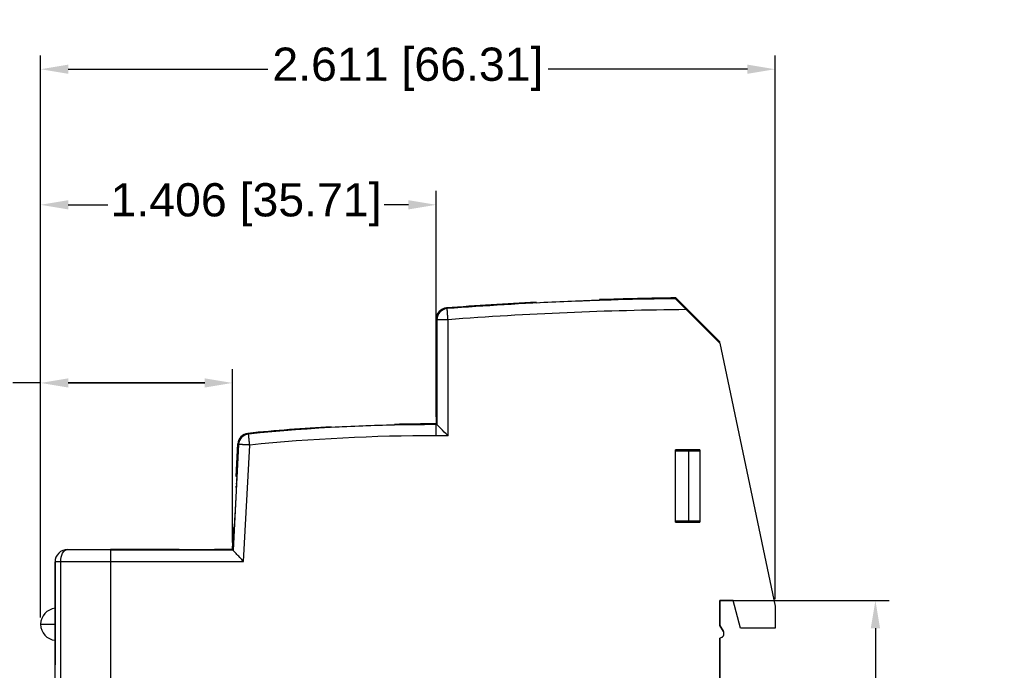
# Model space of a CAD drawing. Header units: millimetres. Extents: x 21 to 304, y 64 to 201.
# Tile 5 of 20: x 113 to 202, y 142 to 201. Entities that reach past the tile are written whole.
import ezdxf

# ---------------------------------------------------------------- set-up
doc = ezdxf.new("R2010")
doc.units = ezdxf.units.MM
doc.header["$MEASUREMENT"] = 0
doc.layers.get('0').update_dxf_attribs({"linetype": 'CONTINUOUS'})
doc.layers.get('Defpoints').update_dxf_attribs({"linetype": 'CONTINUOUS'})
doc.layers.add('View001', color=7, linetype='CONTINUOUS')
doc.styles.get("Standard").update_dxf_attribs({"font": 'arial.ttf'})
doc.dimstyles.new('STANDARD2', dxfattribs={"dimscale": 0, "dimtxt": 3, "dimasz": 2.5, "dimexe": 1.25, "dimexo": 0.625, "dimtad": 0, "dimtih": 1, "dimtoh": 1, "dimdsep": 46, "dimtxsty": 'STANDARD', "dimcen": 2.5, "dimadec": 0, "dimazin": 0, "dimtfac": 1, "dimtmove": 0, "dimatfit": 3, "dimfxl": 1, "dimarcsym": 0})

# ---------------------------------------------------------------- blocks, each defined once
blk = doc.blocks.new('*D7')
at = {"color": 0, "linetype": 'ByBlock', "lineweight": -2}
for p, q in [((177.895, 148.198), (191.971, 148.198)), ((190.721, 145.698), (190.721, 133.095)), ((190.721, 115.398), (190.721, 128.001)), ((181.275, 112.898), (191.971, 112.898))]:
    blk.add_line(p, q, dxfattribs=at)
at = {"color": 0}
for points in [[(191.138, 145.698), (190.304, 145.698), (190.721, 148.198)], [(190.304, 115.398), (191.138, 115.398), (190.721, 112.898)]]:
    blk.add_solid(points, dxfattribs=at)
at = {"layer": 'Defpoints', "color": 0}
for p in [(177.27, 148.198), (180.65, 112.898), (190.721, 112.898)]:
    blk.add_point(p, dxfattribs=at)
at = {"color": 0, "linetype": 'ByBlock', "insert": (190.721, 130.548), "char_height": 3, "attachment_point": 5}
blk.add_mtext('1.390 [35.30]', dxfattribs=at)
blk = doc.blocks.new('*D10')
at = {"color": 0, "linetype": 'ByBlock', "lineweight": -2}
for p, q in [((115.361, 146.674), (115.361, 197.428)), ((181.67, 148.323), (181.67, 197.428)), ((117.861, 196.178), (135.867, 196.178)), ((179.17, 196.178), (161.165, 196.178))]:
    blk.add_line(p, q, dxfattribs=at)
at = {"color": 0}
for points in [[(117.861, 196.594), (117.861, 195.761), (115.361, 196.178)], [(179.17, 195.761), (179.17, 196.594), (181.67, 196.178)]]:
    blk.add_solid(points, dxfattribs=at)
at = {"layer": 'Defpoints', "color": 0}
for p in [(115.361, 196.178), (181.67, 147.698), (115.361, 146.049)]:
    blk.add_point(p, dxfattribs=at)
at = {"color": 0, "linetype": 'ByBlock', "insert": (148.516, 196.178), "char_height": 3, "attachment_point": 5}
blk.add_mtext('2.611 [66.31]', dxfattribs=at)
blk = doc.blocks.new('*D11')
at = {"color": 0, "linetype": 'ByBlock', "lineweight": -2}
for p, q in [((115.361, 146.674), (115.361, 169.096)), ((132.67, 153.423), (132.67, 169.096)), ((115.361, 167.846), (112.861, 167.846)), ((117.861, 167.846), (130.17, 167.846)), ((130.17, 167.846), (117.861, 167.846))]:
    blk.add_line(p, q, dxfattribs=at)
at = {"color": 0}
for points in [[(117.861, 168.262), (117.861, 167.429), (115.361, 167.846)], [(130.17, 167.429), (130.17, 168.262), (132.67, 167.846)]]:
    blk.add_solid(points, dxfattribs=at)
at = {"layer": 'Defpoints', "color": 0}
for p in [(132.67, 167.846), (132.67, 152.798), (115.361, 146.049)]:
    blk.add_point(p, dxfattribs=at)
at = {"color": 0, "linetype": 'ByBlock', "insert": (100.237, 167.846), "char_height": 3, "attachment_point": 5}
blk.add_mtext('0.681 [17.31]', dxfattribs=at)
blk = doc.blocks.new('*D12')
at = {"color": 0, "linetype": 'ByBlock', "lineweight": -2}
for p, q in [((115.361, 146.674), (115.361, 185.184)), ((151.07, 164.773), (151.07, 185.184)), ((117.861, 183.934), (121.423, 183.934)), ((148.57, 183.934), (146.388, 183.934))]:
    blk.add_line(p, q, dxfattribs=at)
at = {"color": 0}
for points in [[(117.861, 184.35), (117.861, 183.517), (115.361, 183.934)], [(148.57, 183.517), (148.57, 184.35), (151.07, 183.934)]]:
    blk.add_solid(points, dxfattribs=at)
at = {"layer": 'Defpoints', "color": 0}
for p in [(151.07, 183.934), (151.07, 164.148), (115.361, 146.049)]:
    blk.add_point(p, dxfattribs=at)
at = {"color": 0, "linetype": 'ByBlock', "insert": (133.905, 183.934), "char_height": 3, "attachment_point": 5}
blk.add_mtext('1.406 [35.71]', dxfattribs=at)

msp = doc.modelspace()

# ---------------------------------------------------------------- linework, layer by layer
at = {"layer": 'View001'}
for p, q in [((176.67, 171.548), (172.694, 175.524)), ((176.67, 171.548), (172.694, 175.524)), ((173.643, 174.467), (176.67, 171.44)), ((151.07, 173.622), (151.07, 170.543)), ((151.07, 173.622), (151.07, 170.543)), ((151.137, 173.56), (151.137, 164.081)), ((152.137, 163.077), (152.137, 173.56)), ((151.09, 171.043), (151.097, 173.043)), ((151.097, 172.443), (151.095, 171.889)), ((151.097, 173.043), (151.1, 173.043)), ((151.1, 173.043), (151.097, 173.043)), ((151.1, 172.812), (151.098, 172.812)), ((151.1, 173.043), (151.107, 171.043)), ((151.112, 172.454), (151.109, 172.479)), ((151.112, 172.479), (151.109, 172.479)), ((151.12, 172.812), (151.115, 172.812)), ((151.12, 172.489), (151.118, 172.489)), ((151.095, 171.659), (151.093, 171.043)), ((151.095, 171.889), (151.101, 171.889)), ((151.102, 171.659), (151.095, 171.659)), ((151.101, 171.889), (151.1, 172.415)), ((151.102, 172.415), (151.1, 172.415)), ((151.104, 171.889), (151.101, 171.889)), ((151.104, 171.043), (151.102, 171.659)), ((151.104, 171.659), (151.102, 171.659)), ((151.117, 171.791), (151.114, 171.791)), ((151.093, 171.043), (151.09, 171.043)), ((151.093, 171.043), (151.09, 171.043)), ((151.107, 171.043), (151.104, 171.043)), ((151.107, 171.043), (151.104, 171.043)), ((151.121, 171.221), (151.109, 171.221)), ((151.121, 171.043), (151.109, 171.043)), ((151.121, 171.043), (151.109, 171.043)), ((151.112, 171.3), (151.121, 171.3)), ((151.121, 171.3), (151.121, 171.043)), ((176.67, 171.44), (176.67, 171.548)), ((176.67, 171.44), (181.67, 147.698)), ((151.111, 170.543), (151.07, 170.543)), ((151.07, 165.92), (151.111, 165.92)), ((151.07, 165.92), (151.07, 164.148)), ((151.07, 165.92), (151.07, 164.148)), ((141.584, 163.815), (141.584, 163.883)), ((133.235, 162.291), (132.734, 152.731)), ((133.016, 159.41), (133.17, 162.353)), ((133.016, 159.41), (133.17, 162.353)), ((133.683, 151.731), (134.233, 162.239)), ((174.87, 161.813), (172.67, 161.813)), ((172.67, 155.263), (172.67, 161.813)), ((172.67, 161.813), (172.67, 161.713)), ((174.17, 161.713), (174.17, 161.813)), ((174.87, 161.813), (174.87, 155.263)), ((172.67, 161.713), (173.87, 161.713)), ((173.87, 161.713), (174.87, 161.713)), ((173.87, 155.363), (173.87, 161.713)), ((133.016, 159.41), (133.058, 159.41)), ((132.67, 152.798), (132.774, 154.787)), ((132.67, 152.798), (132.774, 154.787)), ((132.816, 154.787), (132.774, 154.787)), ((172.67, 155.363), (172.67, 155.263)), ((173.87, 155.363), (172.67, 155.363)), ((172.67, 155.263), (174.87, 155.263)), ((174.87, 155.363), (173.87, 155.363)), ((174.17, 155.263), (174.17, 155.363)), ((117.77, 152.798), (121.67, 152.798)), ((127.87, 152.798), (121.67, 152.798)), ((127.87, 152.798), (121.67, 152.798)), ((132.734, 152.731), (121.67, 152.731)), ((127.87, 152.772), (127.87, 152.798)), ((131.07, 152.772), (127.87, 152.772)), ((131.07, 152.772), (127.87, 152.772)), ((132.67, 152.798), (131.07, 152.798)), ((131.07, 152.798), (131.07, 152.772)), ((132.67, 152.798), (131.07, 152.798)), ((132.67, 152.798), (132.734, 152.731)), ((116.67, 151.698), (116.67, 147.728)), ((116.67, 109.398), (116.67, 151.698)), ((117.17, 109.398), (117.17, 151.698)), ((121.67, 151.698), (117.17, 151.698)), ((121.67, 151.731), (121.67, 109.366)), ((121.67, 151.731), (133.683, 151.731)), ((121.67, 151.698), (121.67, 109.398)), ((176.67, 145.948), (176.67, 148.198)), ((177.87, 148.198), (176.67, 148.198)), ((176.67, 148.198), (176.67, 145.948)), ((176.67, 148.198), (177.87, 148.198)), ((178.539, 145.698), (177.87, 148.198)), ((181.67, 147.698), (181.67, 145.698)), ((176.67, 145.948), (176.994, 145.386)), ((176.994, 145.386), (176.67, 145.948)), ((181.67, 145.698), (178.539, 145.698)), ((116.67, 144.528), (116.67, 142.391)), ((176.837, 144.863), (176.67, 144.798)), ((176.67, 112.898), (176.67, 144.798)), ((176.67, 144.798), (176.67, 113.934))]:
    msp.add_line(p, q, dxfattribs=at)
for centre, radius, start, end in [((176.67, -152.632), 328.18, 92.8968, 94.312), ((176.67, -152.632), 328.18, 92.8968, 94.312), ((176.67, -152.632), 328.112, 90.6991, 94.301), ((176.67, -152.632), 328.117, 91.8985, 92.8973), ((176.67, -152.632), 328.18, 90.6942, 91.8981), ((176.67, -152.632), 328.18, 90.6942, 91.8981), ((176.67, -152.632), 327.112, 90.5301, 94.301), ((151.07, -5.632), 169.78, 93.2026, 95.7469), ((151.07, -5.632), 169.78, 93.2026, 95.7469), ((151.07, -5.632), 169.712, 90, 95.7272), ((151.07, -5.632), 169.717, 91.2729, 93.2038), ((151.07, -5.632), 169.717, 91.2729, 93.2038), ((151.07, -5.632), 169.78, 90, 91.2724), ((151.07, -5.632), 169.78, 90, 91.2724), ((151.07, -5.632), 169.712, 89.9771, 90), ((151.07, -5.632), 168.712, 90, 95.7272), ((151.07, -5.632), 168.712, 89.6374, 90), ((116.811, 146.049), 1.45, 95.6137, 180), ((116.811, 146.049), 1.45, 180, -95.6137), ((176.67, 145.198), 0.375, -63.4721, 30)]:
    msp.add_arc(centre, radius, start, end, dxfattribs=at)
for centre, major_axis, ratio, start_param, end_param in [((152.137, 173.56), (0.68, 0.733), 0.999929, -5.46022, -3.96456), ((134.233, 162.239), (0.69, 0.724), 0.999934, -5.4216, -4.00318)]:
    msp.add_ellipse(centre, major_axis=major_axis, ratio=ratio, start_param=start_param, end_param=end_param, dxfattribs=at)
for points, degree in [([(160.084, 175.066), (160.084, 175.129)], 1), ([(165.799, 175.368), (165.799, 175.305)], 1), ([(172.694, 175.524), (172.666, 175.456)], 1), ([(152.062, 174.557), (151.994, 174.619)], 1), ([(151.07, 173.622), (151.137, 173.56)], 1), ([(151.098, 172.812), (151.098, 172.619), (151.097, 172.443)], 2), ([(151.1, 172.415), (151.098, 172.812)], 1), ([(151.109, 171.043), (151.109, 171.135), (151.109, 171.221)], 2), ([(151.125, 169.916), (151.126, 169.835)], 1), ([(151.127, 169.674), (151.128, 169.529)], 1), ([(151.126, 166.629), (151.125, 166.548)], 1), ([(151.128, 166.935), (151.127, 166.79)], 1), ([(141.584, 163.82), (141.584, 163.883)], 1), ([(147.299, 164.107), (147.299, 164.043)], 1), ([(151.137, 164.081), (151.07, 164.148)], 1), ([(134.134, 163.234), (134.069, 163.295)], 1), ([(133.17, 162.353), (133.235, 162.291)], 1), ([(133.022, 158.395), (133.028, 158.541)], 1), ([(133.035, 158.701), (133.039, 158.782)], 1), ([(132.842, 155.09), (132.842, 155.091)], 1), ([(117.77, 152.798), (117.769, 152.798)], 1)]:
    msp.add_open_spline(points, degree=degree, dxfattribs=at)
for points, degree, knots in [([(173.643, 174.467), (173.422, 174.688), (173.201, 174.91), (173.01, 175.103), (172.822, 175.292), (172.664, 175.454), (172.666, 175.456)], 3, [0, 0, 0, 0, 0.000933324, 0.000933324, 0.000933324, 0.00186665, 0.00186665, 0.00186665, 0.00186665]), ([(151.994, 174.619), (151.745, 174.602), (151.505, 174.486), (151.336, 174.303), (151.167, 174.12), (151.07, 173.874), (151.07, 173.622)], 3, [0, 0, 0, 0, 0.000743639, 0.000743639, 0.000743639, 0.00148728, 0.00148728, 0.00148728, 0.00148728]), ([(151.994, 174.619), (151.745, 174.602), (151.505, 174.486), (151.336, 174.303), (151.167, 174.12), (151.07, 173.874), (151.07, 173.622)], 3, [0, 0, 0, 0, 0.000743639, 0.000743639, 0.000743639, 0.00148728, 0.00148728, 0.00148728, 0.00148728]), ([(152.137, 173.56), (152.125, 173.728), (152.113, 173.887), (152.105, 173.991), (152.097, 174.087), (152.09, 174.181), (152.084, 174.262), (152.082, 174.299), (152.079, 174.336), (152.076, 174.368), (152.074, 174.401), (152.072, 174.428), (152.07, 174.455), (152.068, 174.477), (152.067, 174.499), (152.065, 174.514), (152.064, 174.53), (152.063, 174.54), (152.063, 174.55), (152.062, 174.553), (152.062, 174.557)], 2, [4.71239, 4.71239, 4.71239, 5.04712, 5.04712, 5.27027, 5.27027, 5.49342, 5.49342, 5.605, 5.605, 5.71658, 5.71658, 5.82815, 5.82815, 5.93973, 5.93973, 6.05131, 6.05131, 6.16288, 6.16288, 6.27446, 6.27446, 6.27446]), ([(152.137, 173.56), (151.969, 173.56), (151.809, 173.56), (151.704, 173.56), (151.608, 173.56), (151.514, 173.56), (151.433, 173.56), (151.396, 173.56), (151.358, 173.56), (151.326, 173.56), (151.293, 173.56), (151.266, 173.56), (151.239, 173.56), (151.217, 173.56), (151.196, 173.56), (151.18, 173.56), (151.164, 173.56), (151.154, 173.56), (151.144, 173.56), (151.141, 173.56), (151.137, 173.56)], 2, [1.5708, 1.5708, 1.5708, 1.90553, 1.90553, 2.12868, 2.12868, 2.35183, 2.35183, 2.46341, 2.46341, 2.57498, 2.57498, 2.68656, 2.68656, 2.79814, 2.79814, 2.90971, 2.90971, 3.02129, 3.02129, 3.13287, 3.13287, 3.13287]), ([(151.109, 172.479), (151.11, 172.635), (151.11, 172.795), (151.111, 172.899), (151.112, 173.006), (151.114, 173.044), (151.115, 173.043)], 3, [0, 0, 0, 0, 0.495777, 0.495777, 0.495777, 1, 1, 1, 1]), ([(151.115, 172.812), (151.114, 172.813), (151.113, 172.786), (151.113, 172.718), (151.112, 172.652), (151.112, 172.55), (151.112, 172.454)], 3, [0, 0, 0, 0, 0.504704, 0.504704, 0.504704, 1, 1, 1, 1]), ([(151.114, 171.791), (151.115, 171.928), (151.116, 172.08), (151.118, 172.245), (151.118, 172.489)], 2, [0, 0, 0, 0.474273, 0.474273, 1, 1, 1]), ([(151.115, 173.043), (151.116, 173.045), (151.118, 173), (151.119, 172.885), (151.12, 172.785), (151.12, 172.638), (151.12, 172.491)], 3, [0, 0, 0, 0, 0.526587, 0.526587, 0.526587, 1, 1, 1, 1]), ([(151.118, 172.489), (151.118, 172.576), (151.118, 172.661), (151.117, 172.719), (151.117, 172.786), (151.116, 172.813), (151.115, 172.812)], 3, [0, 0, 0, 0, 0.474989, 0.474989, 0.474989, 1, 1, 1, 1]), ([(151.12, 172.491), (151.12, 172.313), (151.12, 172.147), (151.119, 172.014), (151.118, 171.887), (151.117, 171.778), (151.116, 171.671)], 3, [0, 0, 0, 0, 0.51396, 0.51396, 0.51396, 1, 1, 1, 1]), ([(151.109, 171.221), (151.11, 171.392), (151.111, 171.529), (151.112, 171.674), (151.114, 171.791)], 2, [0, 0, 0, 0.480675, 0.480675, 1, 1, 1]), ([(151.116, 171.671), (151.115, 171.581), (151.114, 171.492), (151.113, 171.408), (151.112, 171.3)], 2, [0, 0, 0, 0.511484, 0.511484, 1, 1, 1]), ([(151.111, 165.92), (151.115, 165.921), (151.119, 166.012), (151.124, 166.383), (151.126, 166.568), (151.128, 166.822), (151.129, 167.144), (151.131, 167.463), (151.132, 167.846), (151.132, 168.232), (151.132, 168.618), (151.131, 169), (151.129, 169.32), (151.128, 169.642), (151.126, 169.896), (151.124, 170.081), (151.119, 170.452), (151.115, 170.542), (151.111, 170.543)], 3, [1.5708, 1.5708, 1.5708, 1.5708, 2.35619, 2.35619, 2.35619, 2.74889, 2.74889, 2.74889, 3.14159, 3.14159, 3.14159, 3.53429, 3.53429, 3.53429, 3.92699, 3.92699, 3.92699, 4.71239, 4.71239, 4.71239, 4.71239]), ([(151.07, 163.081), (151.07, 163.249), (151.07, 163.409), (151.07, 163.514), (151.07, 163.61), (151.07, 163.704), (151.07, 163.785), (151.07, 163.822), (151.07, 163.859), (151.07, 163.892), (151.07, 163.925), (151.07, 163.952), (151.07, 163.979), (151.07, 164.001), (151.07, 164.022), (151.07, 164.038), (151.07, 164.054), (151.07, 164.064), (151.07, 164.074), (151.07, 164.077), (151.07, 164.081)], 2, [3.14159, 3.14159, 3.14159, 3.47632, 3.47632, 3.69947, 3.69947, 3.92263, 3.92263, 4.0342, 4.0342, 4.14578, 4.14578, 4.25736, 4.25736, 4.36893, 4.36893, 4.48051, 4.48051, 4.59209, 4.59209, 4.70366, 4.70366, 4.70366]), ([(152.137, 163.077), (151.914, 163.302), (151.688, 163.529), (151.495, 163.722), (151.303, 163.915), (151.14, 164.078), (151.137, 164.081)], 3, [-0.000006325, -0.000006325, -0.000006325, -0.000006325, 0.000943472, 0.000943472, 0.000943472, 0.00189327, 0.00189327, 0.00189327, 0.00189327]), ([(134.069, 163.295), (133.833, 163.272), (133.608, 163.162), (133.445, 162.99), (133.281, 162.818), (133.183, 162.591), (133.17, 162.353)], 3, [0, 0, 0, 0, 0.000705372, 0.000705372, 0.000705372, 0.00141074, 0.00141074, 0.00141074, 0.00141074]), ([(134.069, 163.295), (133.833, 163.272), (133.608, 163.162), (133.445, 162.99), (133.281, 162.818), (133.183, 162.591), (133.17, 162.353)], 3, [0, 0, 0, 0, 0.000705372, 0.000705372, 0.000705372, 0.00141074, 0.00141074, 0.00141074, 0.00141074]), ([(134.233, 162.239), (134.217, 162.406), (134.201, 162.565), (134.19, 162.67), (134.181, 162.765), (134.171, 162.858), (134.163, 162.939), (134.159, 162.976), (134.156, 163.013), (134.152, 163.046), (134.149, 163.078), (134.146, 163.105), (134.144, 163.132), (134.142, 163.154), (134.139, 163.176), (134.138, 163.191), (134.136, 163.207), (134.135, 163.217), (134.134, 163.226), (134.134, 163.23), (134.134, 163.234)], 2, [4.71239, 4.71239, 4.71239, 5.04712, 5.04712, 5.27027, 5.27027, 5.49342, 5.49342, 5.605, 5.605, 5.71658, 5.71658, 5.82815, 5.82815, 5.93973, 5.93973, 6.05131, 6.05131, 6.16288, 6.16288, 6.27446, 6.27446, 6.27446]), ([(134.233, 162.239), (134.065, 162.247), (133.905, 162.256), (133.801, 162.261), (133.705, 162.266), (133.612, 162.271), (133.53, 162.275), (133.493, 162.277), (133.456, 162.279), (133.423, 162.281), (133.391, 162.283), (133.364, 162.284), (133.336, 162.286), (133.315, 162.287), (133.293, 162.288), (133.277, 162.289), (133.261, 162.29), (133.252, 162.29), (133.242, 162.291), (133.238, 162.291), (133.235, 162.291)], 2, [1.5708, 1.5708, 1.5708, 1.90553, 1.90553, 2.12868, 2.12868, 2.35183, 2.35183, 2.46341, 2.46341, 2.57498, 2.57498, 2.68656, 2.68656, 2.79814, 2.79814, 2.90971, 2.90971, 3.02129, 3.02129, 3.13287, 3.13287, 3.13287]), ([(133.058, 159.41), (133.061, 159.409), (133.061, 159.318), (133.046, 158.948), (133.038, 158.762), (133.027, 158.508), (133.012, 158.186), (132.996, 157.867), (132.977, 157.484), (132.957, 157.098), (132.937, 156.713), (132.916, 156.33), (132.898, 156.011), (132.879, 155.689), (132.864, 155.435), (132.852, 155.249), (132.828, 154.879), (132.819, 154.788), (132.816, 154.787)], 3, [2.97637, 2.97637, 2.97637, 2.97637, 3.76176, 3.76176, 3.76176, 4.15446, 4.15446, 4.15446, 4.54716, 4.54716, 4.54716, 4.93986, 4.93986, 4.93986, 5.33256, 5.33256, 5.33256, 6.11796, 6.11796, 6.11796, 6.11796]), ([(117.77, 152.798), (117.512, 152.802), (117.207, 152.695), (116.992, 152.476), (116.773, 152.261), (116.666, 151.956), (116.67, 151.698)], 3, [4.71239, 4.71239, 4.71239, 4.71239, 5.49779, 5.49779, 5.49779, 6.28319, 6.28319, 6.28319, 6.28319]), ([(117.77, 152.798), (117.512, 152.802), (117.207, 152.695), (116.992, 152.476), (116.773, 152.261), (116.666, 151.956), (116.67, 151.698)], 3, [4.71239, 4.71239, 4.71239, 4.71239, 5.49779, 5.49779, 5.49779, 6.28319, 6.28319, 6.28319, 6.28319]), ([(117.17, 151.698), (117.168, 151.956), (117.226, 152.261), (117.345, 152.476), (117.463, 152.695), (117.629, 152.802), (117.77, 152.798)], 3, [0, 0, 0, 0, 0.785398, 0.785398, 0.785398, 1.5708, 1.5708, 1.5708, 1.5708]), ([(121.67, 152.798), (121.67, 152.796), (121.67, 152.794), (121.67, 152.792), (121.67, 152.785), (121.67, 152.778), (121.67, 152.771), (121.67, 152.759), (121.67, 152.748), (121.67, 152.737), (121.67, 152.721), (121.67, 152.705), (121.67, 152.69), (121.67, 152.67), (121.67, 152.65), (121.67, 152.63), (121.67, 152.606), (121.67, 152.582), (121.67, 152.558), (121.67, 152.531), (121.67, 152.504), (121.67, 152.476), (121.67, 152.446), (121.67, 152.415), (121.67, 152.384), (121.67, 152.319), (121.67, 152.249), (121.67, 152.176), (121.67, 152.026), (121.67, 151.863), (121.67, 151.698)], 3, [1.5708, 1.5708, 1.5708, 1.5708, 1.683, 1.683, 1.683, 1.7952, 1.7952, 1.7952, 1.9074, 1.9074, 1.9074, 2.0196, 2.0196, 2.0196, 2.1318, 2.1318, 2.1318, 2.24399, 2.24399, 2.24399, 2.35619, 2.35619, 2.35619, 2.46839, 2.46839, 2.46839, 2.69279, 2.69279, 2.69279, 3.14159, 3.14159, 3.14159, 3.14159]), ([(121.67, 152.731), (121.67, 152.728), (121.67, 152.726), (121.67, 152.724), (121.67, 152.717), (121.67, 152.711), (121.67, 152.704), (121.67, 152.693), (121.67, 152.683), (121.67, 152.672), (121.67, 152.658), (121.67, 152.643), (121.67, 152.629), (121.67, 152.611), (121.67, 152.593), (121.67, 152.575), (121.67, 152.553), (121.67, 152.531), (121.67, 152.509), (121.67, 152.485), (121.67, 152.46), (121.67, 152.435), (121.67, 152.407), (121.67, 152.379), (121.67, 152.351), (121.67, 152.292), (121.67, 152.229), (121.67, 152.162), (121.67, 152.027), (121.67, 151.88), (121.67, 151.731)], 3, [1.57952, 1.57952, 1.57952, 1.57952, 1.6911, 1.6911, 1.6911, 1.80268, 1.80268, 1.80268, 1.91425, 1.91425, 1.91425, 2.02583, 2.02583, 2.02583, 2.13741, 2.13741, 2.13741, 2.24898, 2.24898, 2.24898, 2.36056, 2.36056, 2.36056, 2.47213, 2.47213, 2.47213, 2.69529, 2.69529, 2.69529, 3.14159, 3.14159, 3.14159, 3.14159]), ([(133.683, 151.731), (133.461, 151.964), (133.2, 152.24), (133.015, 152.435), (132.826, 152.633), (132.733, 152.732), (132.734, 152.731)], 3, [4.71239, 4.71239, 4.71239, 4.71239, 5.49342, 5.49342, 5.49342, 6.27446, 6.27446, 6.27446, 6.27446]), ([(117.17, 151.698), (117.038, 151.698), (116.909, 151.698), (116.816, 151.698), (116.723, 151.698), (116.67, 151.698), (116.67, 151.698)], 3, [4.71239, 4.71239, 4.71239, 4.71239, 5.49779, 5.49779, 5.49779, 6.28319, 6.28319, 6.28319, 6.28319]), ([(116.67, 147.728), (116.67, 147.723), (116.67, 147.718), (116.67, 147.703), (116.67, 147.688), (116.67, 147.663), (116.67, 147.639), (116.67, 147.604), (116.67, 147.57), (116.67, 147.527), (116.67, 147.483), (116.67, 147.431), (116.67, 147.379), (116.67, 147.32), (116.67, 147.26), (116.67, 147.193), (116.67, 147.126), (116.67, 147.053), (116.67, 146.98), (116.67, 146.901), (116.67, 146.823), (116.67, 146.659), (116.67, 146.484), (116.67, 146.308), (116.67, 146.128)], 2, [1.5708, 1.5708, 1.5708, 1.683, 1.683, 1.7952, 1.7952, 1.9074, 1.9074, 2.0196, 2.0196, 2.1318, 2.1318, 2.24399, 2.24399, 2.35619, 2.35619, 2.46839, 2.46839, 2.58059, 2.58059, 2.69279, 2.69279, 2.91719, 2.91719, 3.14159, 3.14159, 3.14159]), ([(115.361, 146.049), (115.365, 146.049), (115.369, 146.049), (115.381, 146.049), (115.393, 146.049), (115.413, 146.049), (115.433, 146.049), (115.46, 146.049), (115.488, 146.049), (115.523, 146.049), (115.557, 146.049), (115.599, 146.049), (115.641, 146.049), (115.689, 146.049), (115.737, 146.049), (115.791, 146.049), (115.845, 146.049), (115.905, 146.049), (115.964, 146.049), (116.028, 146.049), (116.092, 146.049), (116.227, 146.049), (116.371, 146.049), (116.518, 146.049), (116.67, 146.049)], 2, [3.14945, 3.14945, 3.14945, 3.25465, 3.25465, 3.35985, 3.35985, 3.46505, 3.46505, 3.57025, 3.57025, 3.67545, 3.67545, 3.78065, 3.78065, 3.88586, 3.88586, 3.99106, 3.99106, 4.09626, 4.09626, 4.20146, 4.20146, 4.41186, 4.41186, 4.62226, 4.62226, 4.62226]), ([(116.67, 146.128), (116.67, 145.949), (116.67, 145.771), (116.67, 145.6), (116.67, 145.545), (116.67, 145.489), (116.67, 145.434), (116.67, 145.382), (116.67, 145.33), (116.67, 145.277), (116.67, 145.228), (116.67, 145.18), (116.67, 145.131), (116.67, 145.086), (116.67, 145.042), (116.67, 144.997), (116.67, 144.957), (116.67, 144.917), (116.67, 144.878), (116.67, 144.843), (116.67, 144.808), (116.67, 144.774), (116.67, 144.745), (116.67, 144.716), (116.67, 144.687), (116.67, 144.664), (116.67, 144.641), (116.67, 144.618), (116.67, 144.602), (116.67, 144.585), (116.67, 144.569), (116.67, 144.559), (116.67, 144.549), (116.67, 144.539), (116.67, 144.535), (116.67, 144.532), (116.67, 144.528)], 3, [3.14159, 3.14159, 3.14159, 3.14159, 3.47819, 3.47819, 3.47819, 3.59039, 3.59039, 3.59039, 3.70259, 3.70259, 3.70259, 3.81479, 3.81479, 3.81479, 3.92699, 3.92699, 3.92699, 4.03919, 4.03919, 4.03919, 4.15139, 4.15139, 4.15139, 4.26359, 4.26359, 4.26359, 4.37579, 4.37579, 4.37579, 4.48799, 4.48799, 4.48799, 4.60019, 4.60019, 4.60019, 4.71239, 4.71239, 4.71239, 4.71239])]:
    msp.add_open_spline(points, degree=degree, knots=knots, dxfattribs=at)

# ---------------------------------------------------------------- dimensions: what is measured, and where the dimension line sits
at = {"linetype": 'ByBlock'}
dim = msp.add_linear_dim(base=(115.361, 196.178), p1=(181.67, 147.698), p2=(115.361, 146.049), text='2.611 [66.31]', dimstyle='STANDARD2', override={"dimscale": 1}, dxfattribs=at)
dim.commit()
dim.dimension.update_dxf_attribs({"geometry": '*D10', "text_midpoint": (148.516, 196.178)})
for base, p2, text, picture, middle in [((151.07, 183.934), (151.07, 164.148), '1.406 [35.71]', '*D12', (133.905, 183.934)), ((132.67, 167.846), (132.67, 152.798), '0.681 [17.31]', '*D11', (100.237, 167.846))]:
    dim = msp.add_linear_dim(base=base, p1=(115.361, 146.049), p2=p2, text=text, dimstyle='STANDARD2', override={"dimscale": 1}, dxfattribs=at)
    dim.commit()
    dim.dimension.update_dxf_attribs({"geometry": picture, "text_midpoint": middle, "dimtype": 160})
dim = msp.add_linear_dim(base=(190.721, 112.898), p1=(177.27, 148.198), p2=(180.65, 112.898), angle=90, text='1.390 [35.30]', dimstyle='STANDARD2', override={"dimscale": 1}, dxfattribs=at)
dim.commit()
dim.dimension.update_dxf_attribs({"geometry": '*D7', "text_midpoint": (190.721, 130.548)})

doc.saveas('drawing.dxf')
